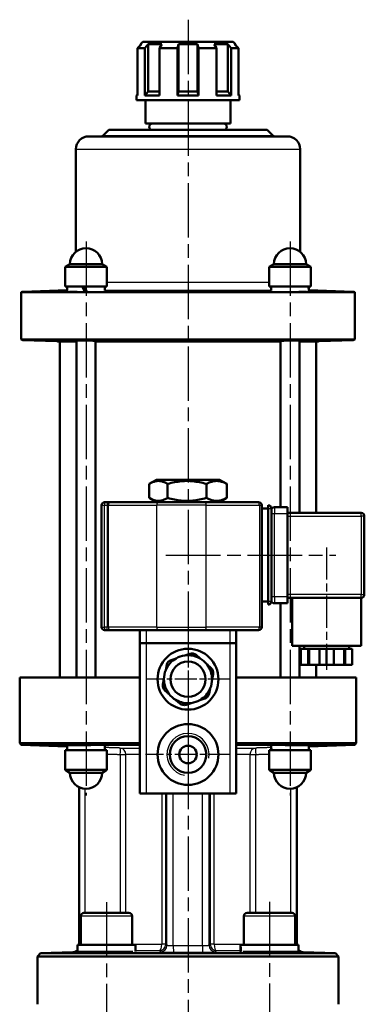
# Model space of a CAD drawing. Header units: millimetres. Extents: x 51 to 514, y 131 to 741.
# Tile 9 of 9: x 396 to 504, y 433 to 741. Entities that reach past the tile are written whole.
import ezdxf

# ---------------------------------------------------------------- set-up
doc = ezdxf.new("R2010")
doc.units = ezdxf.units.MM
doc.header["$LTSCALE"] = 3
doc.linetypes.add('CHAIN', pattern=[0.3543, 0.2362, -0.0295, 0.0591, -0.0295])
for name, color, linetype, lineweight in [('Gewinde(DIN)', 3, 'Continuous', 25), ('Mittellinie(DIN)', 4, 'CHAIN', 25), ('Mittelpunktmarkierung(DIN)', 4, 'CHAIN', 25), ('Sichtbare Kanten(DIN)', 7, 'Continuous', 50), ('Sichtbare tangentiale Kanten(DIN)', 3, 'Continuous', 25)]:
    doc.layers.add(name, color=color, linetype=linetype, lineweight=lineweight)

msp = doc.modelspace()

# ---------------------------------------------------------------- linework, layer by layer
at = {"layer": 'Gewinde(DIN)'}
for p, q in [((414.65, 514.09), (414.65, 514.08)), ((483.09, 514.08), (483.09, 514.09))]:
    msp.add_line(p, q, dxfattribs=at)
msp.add_arc((448.87, 511.18), 6.58, 350, 260, dxfattribs=at)
at = {"layer": 'Mittellinie(DIN)', "linetype": 'CHAIN', "ltscale": 23.990969}
for p, q in [((417.05, 671.38), (417.05, 498.38)), ((480.69, 671.38), (480.69, 498.38)), ((441.97, 573.38), (494.97, 573.38)), ((423.41, 465.03), (423.41, 395.15)), ((474.32, 465.14), (474.32, 395.15))]:
    msp.add_line(p, q, dxfattribs=at)
at = {"layer": 'Mittellinie(DIN)', "linetype": 'CHAIN', "ltscale": 14.140343}
msp.add_line((492.12, 575.8), (492.12, 537.63), dxfattribs=at)
at = {"layer": 'Mittelpunktmarkierung(DIN)', "linetype": 'CHAIN', "ltscale": 23.990969}
msp.add_line((448.87, 740.61), (448.87, 300.18), dxfattribs=at)
at = {"layer": 'Mittelpunktmarkierung(DIN)', "linetype": 'CHAIN', "ltscale": 9.630364}
for p, q in [((448.87, 547.68), (448.87, 521.68)), ((461.87, 534.68), (435.87, 534.68))]:
    msp.add_line(p, q, dxfattribs=at)
at = {"layer": 'Mittelpunktmarkierung(DIN)', "linetype": 'CHAIN', "ltscale": 9.795194}
for p, q in [((448.87, 524.4), (448.87, 497.95)), ((462.09, 511.18), (435.64, 511.18))]:
    msp.add_line(p, q, dxfattribs=at)
at = {"layer": 'Sichtbare Kanten(DIN)'}
for p, q in [((434.32, 732.98), (433.1, 731.73)), ((433.1, 731.73), (433.1, 716.98)), ((435.42, 731.73), (433.1, 731.73)), ((434.77, 733.73), (434.02, 732.98)), ((434.32, 732.98), (434.02, 732.98)), ((434.02, 732.98), (434.02, 732.66)), ((434.77, 733.73), (462.97, 733.73)), ((435.42, 731.73), (436.46, 732.98)), ((435.42, 716.98), (435.42, 731.73)), ((436.46, 732.98), (436.46, 718.23)), ((440.7, 732.98), (436.46, 732.98)), ((440.7, 732.98), (440.01, 731.73)), ((440.01, 731.73), (440.01, 716.98)), ((445.62, 731.73), (440.01, 731.73)), ((445.62, 731.73), (445.87, 732.98)), ((445.62, 716.98), (445.62, 731.73)), ((445.87, 732.98), (445.87, 718.23)), ((451.86, 732.98), (445.87, 732.98)), ((451.86, 732.98), (451.86, 718.23)), ((451.86, 732.98), (452.12, 731.73)), ((452.12, 731.73), (452.12, 716.98)), ((457.72, 731.73), (452.12, 731.73)), ((457.72, 731.73), (457.03, 732.98)), ((461.27, 732.98), (457.03, 732.98)), ((457.72, 716.98), (457.72, 731.73)), ((461.27, 732.98), (461.27, 718.23)), ((461.27, 732.98), (462.31, 731.73)), ((462.31, 731.73), (462.31, 716.98)), ((464.64, 731.73), (462.31, 731.73)), ((462.97, 733.73), (463.72, 732.98)), ((464.64, 731.73), (463.41, 732.98)), ((463.72, 732.98), (463.41, 732.98)), ((463.72, 732.98), (463.72, 732.66)), ((464.64, 716.98), (464.64, 731.73)), ((433.1, 717.31), (432.77, 716.98)), ((433.1, 716.98), (432.77, 716.98)), ((432.77, 715.53), (432.77, 716.98)), ((436.46, 718.23), (435.42, 716.98)), ((440.01, 716.98), (435.42, 716.98)), ((436.46, 718.23), (440.01, 718.23)), ((445.87, 718.23), (445.62, 716.98)), ((452.12, 716.98), (445.62, 716.98)), ((445.87, 718.23), (451.86, 718.23)), ((452.12, 716.98), (451.86, 718.23)), ((457.72, 718.23), (461.27, 718.23)), ((462.31, 716.98), (457.72, 716.98)), ((462.31, 716.98), (461.27, 718.23)), ((464.64, 717.31), (464.97, 716.98)), ((464.97, 716.98), (464.64, 716.98)), ((464.97, 715.53), (464.97, 716.98)), ((464.97, 715.53), (432.77, 715.53)), ((435.57, 708.18), (435.57, 715.53)), ((462.17, 708.18), (462.17, 715.53)), ((462.17, 708.18), (435.57, 708.18)), ((417.87, 704.18), (479.87, 704.18)), ((424.15, 706.18), (422.45, 704.47)), ((424.15, 706.18), (473.58, 706.18)), ((473.58, 706.18), (475.29, 704.47)), ((413.87, 700.18), (413.87, 668.13)), ((483.87, 700.18), (483.87, 668.13)), ((412.05, 664.28), (410.55, 663.41)), ((412.05, 664.28), (422.05, 664.28)), ((422.05, 664.28), (423.55, 663.41)), ((475.69, 664.28), (474.19, 663.41)), ((475.69, 664.28), (485.69, 664.28)), ((485.69, 664.28), (487.19, 663.41)), ((423.55, 663.41), (410.55, 663.41)), ((410.55, 663.41), (410.55, 657.28)), ((423.55, 663.41), (423.55, 657.28)), ((487.19, 663.41), (474.19, 663.41)), ((474.19, 663.41), (474.19, 657.28)), ((487.19, 663.41), (487.19, 657.28)), ((500.87, 655.51), (396.87, 655.51)), ((396.87, 640.71), (396.87, 655.51)), ((411.15, 656.13), (397.33, 655.65)), ((423.55, 657.28), (410.55, 657.28)), ((411.15, 655.72), (411.15, 657.28)), ((411.86, 655.68), (414.24, 655.68)), ((415.8, 657.28), (416.7, 655.71)), ((417.34, 655.73), (416.44, 657.28)), ((422.95, 656.01), (422.95, 657.28)), ((487.19, 657.28), (474.19, 657.28)), ((474.79, 656.01), (474.79, 657.28)), ((483.49, 655.68), (485.88, 655.68)), ((486.59, 656.23), (486.59, 657.28)), ((486.59, 656.13), (500.4, 655.65)), ((500.87, 640.71), (500.87, 655.51)), ((396.87, 640.71), (500.87, 640.71)), ((407.9, 640.21), (397.33, 640.58)), ((414.05, 640.18), (408.13, 640.18)), ((408.87, 535.18), (408.87, 640.18)), ((414.05, 640.47), (414.05, 535.18)), ((420.05, 640.32), (420.05, 535.18)), ((477.69, 640.18), (420.05, 640.18)), ((477.69, 640.32), (477.69, 588.38)), ((483.69, 640.47), (483.69, 586.63)), ((489.61, 640.18), (483.69, 640.18)), ((488.87, 586.63), (488.87, 640.18)), ((489.83, 640.21), (500.4, 640.58)), ((439.05, 596.98), (436.93, 595.76)), ((458.69, 596.98), (439.05, 596.98)), ((458.69, 596.98), (460.8, 595.76)), ((436.75, 591.31), (436.75, 595.64)), ((442.51, 591.31), (442.51, 595.64)), ((454.63, 591.31), (454.63, 595.64)), ((460.99, 591.31), (460.99, 595.64)), ((439.05, 589.98), (436.93, 591.2)), ((458.69, 589.98), (460.8, 591.2)), ((421.87, 588.98), (421.87, 550.98)), ((423.63, 589.98), (422.87, 589.98)), ((424.53, 589.98), (423.63, 589.98)), ((439.59, 589.98), (424.53, 589.98)), ((439.59, 589.98), (454.27, 589.98)), ((470.87, 589.98), (454.27, 589.98)), ((471.87, 550.98), (471.87, 588.98)), ((471.87, 587.98), (473.87, 587.98)), ((473.87, 587.98), (473.87, 588.98)), ((473.87, 558.98), (473.87, 587.98)), ((474.87, 558.98), (474.87, 587.98)), ((479.87, 588.38), (475.87, 588.38)), ((479.87, 588.38), (479.87, 586.38)), ((502.87, 586.63), (479.87, 586.63)), ((479.87, 586.38), (479.87, 560.38)), ((503.87, 561.13), (503.87, 585.63)), ((479.87, 560.38), (479.87, 558.38)), ((479.87, 560.13), (502.87, 560.13)), ((481.37, 560.13), (481.37, 545.13)), ((502.87, 560.13), (502.87, 545.13)), ((471.87, 558.98), (473.87, 558.98)), ((473.87, 557.98), (473.87, 558.98)), ((475.87, 558.38), (479.87, 558.38)), ((477.69, 558.38), (477.69, 535.18)), ((422.87, 549.98), (423.63, 549.98)), ((423.63, 549.98), (424.53, 549.98)), ((424.53, 549.98), (439.59, 549.98)), ((433.87, 549.98), (433.87, 545.98)), ((454.27, 549.98), (439.59, 549.98)), ((454.27, 549.98), (470.87, 549.98)), ((463.87, 545.98), (463.87, 549.98)), ((433.87, 545.98), (435.87, 545.98)), ((433.87, 545.98), (433.87, 498.98)), ((461.87, 545.98), (435.87, 545.98)), ((461.87, 545.98), (463.87, 545.98)), ((463.87, 498.98), (463.87, 545.98)), ((502.87, 545.13), (481.37, 545.13)), ((483.69, 545.13), (483.69, 535.18)), ((485.12, 545.13), (485.12, 544.13)), ((499.12, 545.13), (499.12, 544.13)), ((445.14, 541.18), (443.57, 540.65)), ((449.43, 542.64), (447.86, 542.11)), ((452.64, 541.16), (451.39, 542.25)), ((486.38, 544.13), (484.12, 544.13)), ((484.12, 544.13), (484.12, 539.13)), ((486.63, 544.13), (486.38, 544.13)), ((486.38, 539.13), (486.38, 544.13)), ((489.85, 544.13), (486.63, 544.13)), ((486.63, 539.13), (486.63, 544.13)), ((492.12, 544.13), (489.85, 544.13)), ((489.85, 544.13), (489.85, 539.13)), ((494.38, 544.13), (492.12, 544.13)), ((492.12, 544.13), (492.12, 539.13)), ((497.6, 544.13), (494.38, 544.13)), ((494.38, 539.13), (494.38, 544.13)), ((497.85, 544.13), (497.6, 544.13)), ((497.6, 539.13), (497.6, 544.13)), ((500.12, 544.13), (497.85, 544.13)), ((497.85, 544.13), (497.85, 539.13)), ((500.12, 544.13), (500.12, 539.13)), ((442.25, 539.15), (441.93, 537.52)), ((456.05, 538.17), (454.8, 539.26)), ((484.12, 539.13), (486.38, 539.13)), ((486.63, 539.13), (486.38, 539.13)), ((489.85, 539.13), (486.63, 539.13)), ((488.87, 535.18), (488.87, 539.13)), ((489.85, 539.13), (492.12, 539.13)), ((492.12, 539.13), (494.38, 539.13)), ((497.6, 539.13), (494.38, 539.13)), ((497.85, 539.13), (497.6, 539.13)), ((497.85, 539.13), (500.12, 539.13)), ((433.87, 535.18), (396.37, 535.18)), ((396.37, 535.18), (396.37, 514.73)), ((456.37, 534.65), (456.69, 536.28)), ((501.37, 535.18), (463.87, 535.18)), ((501.37, 535.18), (501.37, 514.73)), ((441.37, 534.7), (441.04, 533.07)), ((441.69, 531.18), (442.93, 530.09)), ((455.48, 530.21), (455.81, 531.83)), ((445.09, 528.19), (446.34, 527.1)), ((448.3, 526.71), (449.88, 527.24)), ((452.59, 528.17), (454.17, 528.7)), ((396.37, 514.73), (433.87, 514.73)), ((396.87, 514.21), (396.37, 514.73)), ((433.87, 514.21), (396.87, 514.21)), ((411.15, 513.71), (396.87, 514.21)), ((418.59, 514.08), (411.15, 514.08)), ((411.15, 514.08), (411.15, 512.48)), ((414.05, 514.08), (414.05, 514.08)), ((422.95, 513.83), (422.95, 512.48)), ((463.87, 514.73), (501.37, 514.73)), ((500.87, 514.21), (463.87, 514.21)), ((474.79, 513.52), (474.79, 512.48)), ((486.59, 514.08), (479.14, 514.08)), ((483.69, 514.08), (483.69, 514.08)), ((486.59, 513.71), (500.87, 514.21)), ((486.59, 514.08), (486.59, 512.48)), ((500.87, 514.21), (501.37, 514.73)), ((410.55, 512.48), (423.55, 512.48)), ((410.55, 506.34), (410.55, 512.48)), ((423.55, 506.34), (423.55, 512.48)), ((474.19, 512.48), (487.19, 512.48)), ((474.19, 506.34), (474.19, 512.48)), ((487.19, 506.34), (487.19, 512.48)), ((410.55, 506.34), (423.55, 506.34)), ((412.05, 505.48), (410.55, 506.34)), ((422.05, 505.48), (412.05, 505.48)), ((422.05, 505.48), (423.55, 506.34)), ((474.19, 506.34), (487.19, 506.34)), ((475.69, 505.48), (474.19, 506.34)), ((485.69, 505.48), (475.69, 505.48)), ((485.69, 505.48), (487.19, 506.34)), ((414.87, 451.73), (414.87, 500.98)), ((435.87, 498.98), (433.87, 498.98)), ((461.87, 498.98), (435.87, 498.98)), ((463.87, 498.98), (461.87, 498.98)), ((482.87, 451.73), (482.87, 500.98)), ((416.41, 461.73), (430.41, 461.73)), ((467.32, 461.73), (481.32, 461.73)), ((415.41, 460.73), (415.41, 451.73)), ((431.41, 460.73), (431.41, 451.73)), ((466.32, 460.73), (466.32, 451.73)), ((482.32, 460.73), (482.32, 451.73)), ((402.87, 449.1), (401.87, 448.07)), ((412.94, 449.45), (402.87, 449.1)), ((402.87, 449.1), (494.87, 449.1)), ((432.46, 451.73), (414.36, 451.73)), ((414.36, 451.73), (414.36, 449.53)), ((431.65, 449.53), (414.36, 449.53)), ((418.41, 449.53), (418.41, 449.27)), ((428.41, 449.53), (428.41, 449.5)), ((432.46, 451.73), (432.46, 449.65)), ((465.27, 450.96), (465.27, 449.65)), ((483.37, 451.73), (465.28, 451.73)), ((483.37, 449.53), (466.08, 449.53)), ((469.32, 449.53), (469.32, 449.5)), ((479.32, 449.53), (479.32, 449.27)), ((483.37, 451.73), (483.37, 449.53)), ((484.8, 449.45), (494.87, 449.1)), ((494.87, 449.1), (495.87, 448.07)), ((495.87, 448.07), (401.87, 448.07)), ((401.87, 433.18), (401.87, 448.07)), ((495.87, 433.18), (495.87, 448.07))]:
    msp.add_line(p, q, dxfattribs=at)
at = {"layer": 'Sichtbare Kanten(DIN)', "flags": 128}
for points in [[(417.3, 655.79), (417.27, 655.79), (417.25, 655.79), (417.22, 655.79), (417.2, 655.79), (417.17, 655.79), (417.14, 655.79), (417.12, 655.79), (417.09, 655.79), (417.07, 655.79), (417.04, 655.78), (417.01, 655.78), (416.99, 655.78), (416.96, 655.78), (416.93, 655.78), (416.91, 655.78), (416.88, 655.78), (416.85, 655.78), (416.83, 655.78), (416.8, 655.78), (416.77, 655.78), (416.75, 655.78), (416.72, 655.78), (416.7, 655.78), (416.67, 655.78)], [(414.05, 640.38), (413.77, 640.4), (413.61, 640.42), (413.55, 640.44), (413.59, 640.45), (413.74, 640.46), (414, 640.47), (414.35, 640.47), (414.77, 640.47), (415.27, 640.47), (415.83, 640.46), (416.43, 640.45), (417.04, 640.44), (417.64, 640.42), (418.23, 640.41), (418.8, 640.39), (419.31, 640.36), (419.73, 640.34), (420.08, 640.32), (420.34, 640.3), (420.5, 640.28), (420.55, 640.27), (420.49, 640.25), (420.32, 640.24), (420.05, 640.23)], [(477.69, 640.23), (477.6, 640.23), (477.51, 640.24), (477.44, 640.24), (477.38, 640.24), (477.32, 640.24), (477.27, 640.25), (477.24, 640.25), (477.21, 640.26), (477.2, 640.26), (477.19, 640.26), (477.19, 640.27), (477.2, 640.27), (477.22, 640.28), (477.25, 640.28), (477.29, 640.29), (477.33, 640.3), (477.39, 640.3), (477.46, 640.31), (477.54, 640.31), (477.62, 640.32), (477.71, 640.33), (477.81, 640.33), (477.92, 640.34), (478.03, 640.35)], [(478.03, 640.35), (478.32, 640.36), (478.66, 640.37), (479.03, 640.39), (479.43, 640.4), (479.85, 640.42), (480.28, 640.43), (480.7, 640.44), (481.12, 640.45), (481.55, 640.46), (481.97, 640.46), (482.37, 640.47), (482.74, 640.47), (483.07, 640.47), (483.36, 640.47), (483.62, 640.47), (483.83, 640.47), (484, 640.46), (484.11, 640.45), (484.18, 640.44), (484.18, 640.43), (484.14, 640.42), (484.04, 640.41), (483.89, 640.4), (483.69, 640.38)], [(442.51, 595.64), (442.24, 595.8), (441.97, 595.95), (441.72, 596.07), (441.47, 596.18), (441.23, 596.28), (440.99, 596.36), (440.76, 596.43), (440.53, 596.49), (440.3, 596.53), (440.07, 596.56), (439.85, 596.58), (439.63, 596.58), (439.4, 596.58), (439.18, 596.56), (438.96, 596.53), (438.73, 596.49), (438.5, 596.43), (438.27, 596.36), (438.03, 596.28), (437.79, 596.18), (437.54, 596.07), (437.28, 595.95), (437.02, 595.8), (436.75, 595.64)], [(454.63, 595.64), (454.05, 595.8), (453.5, 595.95), (452.96, 596.07), (452.44, 596.18), (451.93, 596.28), (451.43, 596.36), (450.94, 596.43), (450.46, 596.49), (449.98, 596.53), (449.51, 596.56), (449.04, 596.58), (448.57, 596.58), (448.1, 596.58), (447.63, 596.56), (447.16, 596.53), (446.68, 596.49), (446.19, 596.43), (445.7, 596.36), (445.2, 596.28), (444.69, 596.18), (444.17, 596.07), (443.63, 595.95), (443.08, 595.8), (442.51, 595.64)], [(460.99, 595.64), (460.69, 595.8), (460.39, 595.95), (460.11, 596.07), (459.84, 596.18), (459.57, 596.28), (459.31, 596.36), (459.05, 596.43), (458.8, 596.49), (458.55, 596.53), (458.3, 596.56), (458.05, 596.58), (457.81, 596.58), (457.56, 596.58), (457.31, 596.56), (457.07, 596.53), (456.82, 596.49), (456.56, 596.43), (456.3, 596.36), (456.04, 596.28), (455.77, 596.18), (455.5, 596.07), (455.22, 595.95), (454.93, 595.8), (454.63, 595.64)], [(460.8, 595.76), (460.81, 595.75), (460.82, 595.75), (460.82, 595.74), (460.83, 595.74), (460.84, 595.73), (460.85, 595.73), (460.85, 595.72), (460.86, 595.72), (460.87, 595.71), (460.88, 595.71), (460.88, 595.71), (460.89, 595.7), (460.9, 595.7), (460.91, 595.69), (460.92, 595.69), (460.92, 595.68), (460.93, 595.68), (460.94, 595.67), (460.95, 595.67), (460.95, 595.66), (460.96, 595.66), (460.97, 595.65), (460.98, 595.65), (460.99, 595.64)], [(436.75, 591.31), (437.02, 591.15), (437.28, 591), (437.54, 590.88), (437.79, 590.77), (438.03, 590.67), (438.27, 590.59), (438.5, 590.52), (438.73, 590.47), (438.96, 590.42), (439.18, 590.39), (439.4, 590.37), (439.63, 590.37), (439.85, 590.37), (440.07, 590.39), (440.3, 590.42), (440.53, 590.47), (440.76, 590.52), (440.99, 590.59), (441.23, 590.67), (441.47, 590.77), (441.72, 590.88), (441.97, 591), (442.24, 591.15), (442.51, 591.31)], [(442.51, 591.31), (443.08, 591.15), (443.63, 591), (444.17, 590.88), (444.69, 590.77), (445.2, 590.67), (445.7, 590.59), (446.19, 590.52), (446.68, 590.47), (447.16, 590.42), (447.63, 590.39), (448.1, 590.37), (448.57, 590.37), (449.04, 590.37), (449.51, 590.39), (449.98, 590.42), (450.46, 590.47), (450.94, 590.52), (451.43, 590.59), (451.93, 590.67), (452.44, 590.77), (452.96, 590.88), (453.5, 591), (454.05, 591.15), (454.63, 591.31)], [(454.63, 591.31), (454.93, 591.15), (455.22, 591), (455.5, 590.88), (455.77, 590.77), (456.04, 590.67), (456.3, 590.59), (456.56, 590.52), (456.82, 590.47), (457.07, 590.42), (457.31, 590.39), (457.56, 590.37), (457.81, 590.37), (458.05, 590.37), (458.3, 590.39), (458.55, 590.42), (458.8, 590.47), (459.05, 590.52), (459.31, 590.59), (459.57, 590.67), (459.84, 590.77), (460.11, 590.88), (460.39, 591), (460.69, 591.15), (460.99, 591.31)], [(460.99, 591.31), (460.98, 591.3), (460.97, 591.3), (460.96, 591.29), (460.95, 591.29), (460.95, 591.28), (460.94, 591.28), (460.93, 591.27), (460.92, 591.27), (460.92, 591.26), (460.91, 591.26), (460.9, 591.25), (460.89, 591.25), (460.88, 591.24), (460.88, 591.24), (460.87, 591.24), (460.86, 591.23), (460.85, 591.23), (460.85, 591.22), (460.84, 591.22), (460.83, 591.21), (460.82, 591.21), (460.82, 591.2), (460.81, 591.2), (460.8, 591.2)], [(413.77, 514.08), (413.81, 514.08), (413.86, 514.08), (413.92, 514.08), (413.98, 514.08), (414.04, 514.08), (414.11, 514.08), (414.18, 514.08), (414.25, 514.08), (414.33, 514.08), (414.41, 514.09), (414.49, 514.09), (414.57, 514.09), (414.66, 514.09), (414.75, 514.09), (414.84, 514.08), (414.94, 514.08), (415.04, 514.08), (415.15, 514.08), (415.25, 514.08), (415.36, 514.08), (415.48, 514.08), (415.59, 514.08), (415.71, 514.08), (415.83, 514.08)], [(481.91, 514.08), (482.03, 514.08), (482.14, 514.08), (482.26, 514.08), (482.37, 514.08), (482.48, 514.08), (482.59, 514.08), (482.69, 514.08), (482.79, 514.08), (482.89, 514.08), (482.98, 514.09), (483.07, 514.09), (483.16, 514.09), (483.25, 514.09), (483.33, 514.09), (483.41, 514.08), (483.48, 514.08), (483.56, 514.08), (483.63, 514.08), (483.69, 514.08), (483.75, 514.08), (483.81, 514.08), (483.87, 514.08), (483.92, 514.08), (483.97, 514.08)], [(427.85, 449.47), (427.43, 449.44), (426.94, 449.42), (426.39, 449.4), (425.79, 449.38), (425.16, 449.35), (424.51, 449.34), (423.86, 449.32), (423.2, 449.3), (422.53, 449.29), (421.86, 449.28), (421.22, 449.27), (420.61, 449.26), (420.05, 449.26), (419.56, 449.26), (419.12, 449.26), (418.73, 449.26), (418.41, 449.27), (418.16, 449.28), (418, 449.29), (417.92, 449.3), (417.92, 449.32), (418, 449.33), (418.17, 449.35), (418.41, 449.37)], [(428.63, 449.53), (428.61, 449.52), (428.58, 449.52), (428.56, 449.52), (428.53, 449.52), (428.51, 449.51), (428.48, 449.51), (428.45, 449.51), (428.42, 449.51), (428.39, 449.5), (428.36, 449.5), (428.33, 449.5), (428.29, 449.5), (428.26, 449.49), (428.23, 449.49), (428.19, 449.49), (428.15, 449.49), (428.12, 449.48), (428.08, 449.48), (428.04, 449.48), (428.01, 449.48), (427.97, 449.47), (427.93, 449.47), (427.89, 449.47), (427.85, 449.47)], [(479.32, 449.37), (479.59, 449.35), (479.75, 449.33), (479.82, 449.31), (479.79, 449.3), (479.66, 449.28), (479.43, 449.27), (479.09, 449.27), (478.68, 449.26), (478.2, 449.26), (477.65, 449.26), (477.02, 449.27), (476.34, 449.27), (475.62, 449.28), (474.88, 449.3), (474.15, 449.31), (473.43, 449.33), (472.7, 449.35), (472, 449.37), (471.34, 449.4), (470.74, 449.42), (470.21, 449.45), (469.76, 449.47), (469.39, 449.5), (469.1, 449.53)]]:
    msp.add_lwpolyline(points, dxfattribs=at)
at = {"layer": 'Sichtbare Kanten(DIN)'}
for centre, radius in [((448.87, 534.68), 9.5), ((448.87, 534.68), 5.5), ((448.87, 511.18), 9.5), ((448.87, 511.18), 5.72), ((448.87, 511.18), 2.75)]:
    msp.add_circle(centre, radius, dxfattribs=at)
for centre, radius, start, end in [((437.79, 707.18), 1, 90, 270), ((459.94, 707.18), 1, 270, 90), ((417.87, 700.18), 4, 90, 180), ((421.74, 705.18), 1, 270, 315), ((476, 705.18), 1, 225, 270), ((479.87, 700.18), 4, 0, 90), ((417.05, 664.28), 5, 0, 180), ((480.69, 664.28), 5, 0, 180), ((397.37, 654.65), 1, 92, 120), ((500.37, 654.65), 1, 60, 88), ((397.37, 641.58), 1, 240, 268), ((407.87, 639.21), 1, 74.9476, 88), ((489.87, 639.21), 1, 92, 105.0524), ((500.37, 641.58), 1, 272, 300), ((422.87, 588.98), 1, 90, 180), ((470.87, 588.98), 1, 0, 90), ((473.87, 587.98), 1, 0, 90), ((475.87, 587.38), 1, 90, 180), ((502.87, 585.63), 1, 0, 90), ((502.87, 561.13), 1, 270, 0), ((473.87, 558.98), 1, 270, 0), ((475.87, 559.38), 1, 180, 270), ((422.87, 550.98), 1, 180, 270), ((470.87, 550.98), 1, 270, 0), ((448.87, 534.68), 7.5, 119.8063, 157.7274), ((448.87, 534.68), 7.5, 97.7274, 119.8063), ((448.87, 534.68), 7.5, 59.8063, 97.7274), ((450.07, 540.75), 2, 48.7668, 108.7668), ((448.87, 534.68), 7.5, 37.7274, 59.8063), ((444.21, 538.76), 2, 108.7668, 168.7668), ((448.87, 534.68), 7.5, 359.8063, 37.7274), ((454.73, 536.67), 2, 348.7668, 48.7668), ((448.87, 534.68), 7.5, 157.7274, 179.8063), ((443.01, 532.68), 2, 168.7668, 228.7668), ((448.87, 534.68), 7.5, 179.8063, 217.7274), ((448.87, 534.68), 7.5, 337.7274, 359.8063), ((448.87, 534.68), 7.5, 217.7274, 239.8063), ((448.87, 534.68), 7.5, 299.8063, 337.7274), ((453.52, 530.59), 2, 288.7668, 348.7668), ((448.87, 534.68), 7.5, 239.8063, 277.7274), ((447.66, 528.6), 2, 228.7668, 288.7668), ((448.87, 534.68), 7.5, 277.7274, 299.8063), ((417.05, 505.48), 5, 180, 0), ((480.69, 505.48), 5, 180, 0), ((416.41, 460.73), 1, 90, 180), ((430.41, 460.73), 1, 0, 90), ((467.32, 460.73), 1, 90, 180), ((481.32, 460.73), 1, 0, 90), ((412.87, 451.45), 2, 272, 318.3379), ((484.87, 451.45), 2, 221.6621, 268)]:
    msp.add_arc(centre, radius, start, end, dxfattribs=at)
for centre, major_axis, start_param, end_param in [((480.69, 655.12), (0, -10.22), 1.628891, 1.783197), ((480.69, 656.23), (0, -10.22), 1.52175, 1.673308), ((480.69, 513.52), (0, 10.22), 1.541487, 1.673308), ((480.69, 514.63), (0, 10.22), 1.648339, 1.783197), ((474.32, 450.96), (0, 15.68), 1.522158, 1.656096), ((474.32, 452.49), (0, 15.68), 1.619434, 1.756131)]:
    msp.add_ellipse(centre, major_axis=major_axis, ratio=0.57735, start_param=start_param, end_param=end_param, dxfattribs=at)
at = {"layer": 'Sichtbare tangentiale Kanten(DIN)'}
for p, q in [((422.45, 704.47), (475.29, 704.47)), ((413.87, 700.18), (483.87, 700.18)), ((423.55, 658.64), (474.19, 658.64)), ((397.33, 655.65), (500.4, 655.65)), ((422.95, 656.14), (474.79, 656.14)), ((397.33, 640.58), (500.4, 640.58)), ((407.9, 640.21), (414.05, 640.21)), ((420.05, 640.21), (477.69, 640.21)), ((483.69, 640.21), (489.83, 640.21)), ((421.87, 588.98), (422.87, 588.98)), ((422.87, 589.98), (422.87, 588.98)), ((422.87, 550.98), (422.87, 588.98)), ((422.87, 588.98), (423.63, 588.98)), ((423.63, 589.98), (423.63, 588.98)), ((423.63, 588.98), (424.08, 588.98)), ((423.63, 588.98), (423.63, 550.98)), ((424.08, 550.98), (424.08, 588.98)), ((424.08, 588.98), (439.13, 588.98)), ((454.54, 588.98), (439.13, 588.98)), ((439.13, 550.98), (439.13, 588.98)), ((454.54, 588.98), (471.13, 588.98)), ((454.54, 550.98), (454.54, 588.98)), ((471.13, 588.98), (471.87, 588.98)), ((471.13, 588.98), (471.13, 550.98)), ((473.87, 587.98), (474.87, 587.98)), ((475.87, 588.38), (475.87, 586.38)), ((474.87, 586.38), (475.87, 586.38)), ((475.87, 586.38), (479.87, 586.38)), ((475.87, 560.38), (475.87, 586.38)), ((479.87, 585.63), (502.87, 585.63)), ((502.87, 585.63), (502.87, 586.63)), ((503.87, 585.63), (502.87, 585.63)), ((502.87, 585.63), (502.87, 561.13)), ((475.87, 560.38), (474.87, 560.38)), ((475.87, 560.38), (475.87, 558.38)), ((479.87, 560.38), (475.87, 560.38)), ((502.87, 561.13), (479.87, 561.13)), ((502.87, 560.13), (502.87, 561.13)), ((502.87, 561.13), (503.87, 561.13)), ((474.87, 558.98), (473.87, 558.98)), ((421.87, 550.98), (422.87, 550.98)), ((422.87, 550.98), (422.87, 549.98)), ((423.63, 550.98), (422.87, 550.98)), ((423.63, 549.98), (423.63, 550.98)), ((424.08, 550.98), (423.63, 550.98)), ((439.13, 550.98), (424.08, 550.98)), ((439.13, 550.98), (454.54, 550.98)), ((471.13, 550.98), (454.54, 550.98)), ((471.87, 550.98), (471.13, 550.98)), ((435.87, 545.98), (435.87, 549.98)), ((461.87, 549.98), (461.87, 545.98)), ((435.87, 498.98), (435.87, 545.98)), ((461.87, 545.98), (461.87, 498.98)), ((427.74, 513.19), (433.87, 513.19)), ((427.75, 511.19), (429.52, 511.19)), ((427.75, 511.19), (427.75, 461.73)), ((433.87, 511.19), (429.52, 511.19)), ((429.52, 461.73), (429.52, 511.19)), ((463.87, 513.19), (469.99, 513.19)), ((468.21, 511.19), (463.87, 511.19)), ((468.21, 511.19), (469.98, 511.19)), ((468.21, 511.19), (468.21, 461.73)), ((469.98, 461.73), (469.98, 511.19)), ((416.8, 461.73), (416.8, 500.48)), ((440.69, 498.98), (440.69, 451.91)), ((441.91, 451.91), (441.91, 498.98)), ((442.3, 451.55), (442.3, 498.98)), ((444.29, 451.44), (444.29, 498.98)), ((453.44, 451.44), (453.44, 498.98)), ((455.44, 451.55), (455.44, 498.98)), ((455.82, 498.98), (455.82, 451.91)), ((457.04, 451.91), (457.04, 498.98)), ((480.94, 461.73), (480.94, 500.48)), ((431.41, 460.73), (415.41, 460.73)), ((482.32, 460.73), (466.32, 460.73)), ((412.94, 449.45), (412.94, 449.44)), ((431.41, 451.91), (440.69, 451.91)), ((439.94, 449.91), (432.46, 449.91)), ((441.91, 451.91), (440.69, 451.91)), ((444.29, 451.44), (444.3, 449.44)), ((453.44, 451.44), (453.43, 449.44)), ((457.04, 451.91), (455.82, 451.91)), ((457.04, 451.91), (466.32, 451.91)), ((465.27, 449.91), (457.79, 449.91)), ((484.8, 449.44), (484.8, 449.45))]:
    msp.add_line(p, q, dxfattribs=at)
at = {"layer": 'Sichtbare tangentiale Kanten(DIN)', "flags": 128}
for points in [[(427.74, 513.19), (427.54, 513.2), (427.35, 513.21), (427.15, 513.21), (426.95, 513.22), (426.75, 513.22), (426.55, 513.23), (426.35, 513.24), (426.15, 513.24), (425.95, 513.25), (425.75, 513.26), (425.55, 513.26), (425.35, 513.27), (425.15, 513.28), (424.95, 513.28), (424.75, 513.29), (424.55, 513.3), (424.35, 513.3), (424.15, 513.31), (423.95, 513.31), (423.75, 513.32), (423.55, 513.33), (423.35, 513.33), (423.15, 513.34), (422.95, 513.35)], [(423.55, 511.33), (423.72, 511.32), (423.9, 511.32), (424.07, 511.31), (424.25, 511.31), (424.42, 511.3), (424.6, 511.3), (424.77, 511.29), (424.95, 511.28), (425.12, 511.28), (425.3, 511.27), (425.47, 511.27), (425.65, 511.26), (425.82, 511.26), (426, 511.25), (426.17, 511.24), (426.35, 511.24), (426.52, 511.23), (426.7, 511.23), (426.87, 511.22), (427.05, 511.22), (427.22, 511.21), (427.4, 511.21), (427.58, 511.2), (427.75, 511.19)], [(469.98, 511.19), (470.16, 511.2), (470.33, 511.21), (470.51, 511.21), (470.68, 511.22), (470.86, 511.22), (471.03, 511.23), (471.21, 511.23), (471.38, 511.24), (471.56, 511.24), (471.73, 511.25), (471.91, 511.26), (472.08, 511.26), (472.26, 511.27), (472.43, 511.27), (472.61, 511.28), (472.79, 511.28), (472.96, 511.29), (473.14, 511.3), (473.31, 511.3), (473.49, 511.31), (473.66, 511.31), (473.84, 511.32), (474.01, 511.32), (474.19, 511.33)], [(474.79, 513.35), (474.59, 513.34), (474.39, 513.33), (474.19, 513.33), (473.99, 513.32), (473.79, 513.31), (473.59, 513.31), (473.39, 513.3), (473.19, 513.3), (472.99, 513.29), (472.79, 513.28), (472.59, 513.28), (472.39, 513.27), (472.19, 513.26), (471.99, 513.26), (471.79, 513.25), (471.59, 513.24), (471.39, 513.24), (471.19, 513.23), (470.99, 513.22), (470.79, 513.22), (470.59, 513.21), (470.39, 513.21), (470.19, 513.2), (469.99, 513.19)], [(412.94, 449.44), (412.94, 449.44), (412.96, 449.44), (412.99, 449.44), (413.04, 449.44), (413.09, 449.44), (413.16, 449.44), (413.24, 449.45), (413.33, 449.45), (413.44, 449.45), (413.55, 449.45), (413.68, 449.46), (413.81, 449.46), (413.96, 449.46), (414.11, 449.47), (414.27, 449.47), (414.45, 449.48), (414.63, 449.48), (414.81, 449.49), (415.01, 449.49), (415.21, 449.5), (415.41, 449.51), (415.62, 449.51), (415.84, 449.52), (416.06, 449.53)], [(439.94, 449.91), (439.96, 449.89), (439.97, 449.88), (439.99, 449.86), (440, 449.85), (440.02, 449.83), (440.03, 449.82), (440.05, 449.81), (440.06, 449.79), (440.08, 449.78), (440.1, 449.76), (440.11, 449.75), (440.13, 449.73), (440.14, 449.72), (440.16, 449.7), (440.17, 449.69), (440.19, 449.67), (440.2, 449.66), (440.22, 449.64), (440.24, 449.63), (440.25, 449.61), (440.27, 449.6), (440.28, 449.58), (440.3, 449.56), (440.31, 449.55)], [(440.31, 449.55), (440.33, 449.54), (440.36, 449.53), (440.41, 449.52), (440.48, 449.52), (440.56, 449.51), (440.66, 449.5), (440.77, 449.5), (440.89, 449.49), (441.03, 449.48), (441.19, 449.48), (441.35, 449.47), (441.53, 449.47), (441.72, 449.46), (441.92, 449.46), (442.13, 449.45), (442.35, 449.45), (442.57, 449.45), (442.81, 449.45), (443.05, 449.44), (443.29, 449.44), (443.54, 449.44), (443.79, 449.44), (444.05, 449.44), (444.3, 449.44)], [(442.3, 451.55), (442.28, 451.56), (442.26, 451.58), (442.25, 451.59), (442.23, 451.61), (442.22, 451.62), (442.2, 451.64), (442.18, 451.65), (442.17, 451.67), (442.15, 451.68), (442.14, 451.7), (442.12, 451.71), (442.1, 451.73), (442.09, 451.74), (442.07, 451.76), (442.06, 451.77), (442.04, 451.79), (442.02, 451.8), (442.01, 451.82), (441.99, 451.83), (441.98, 451.85), (441.96, 451.86), (441.94, 451.88), (441.93, 451.89), (441.91, 451.91)], [(444.29, 451.44), (444.17, 451.44), (444.04, 451.44), (443.91, 451.44), (443.79, 451.44), (443.66, 451.44), (443.54, 451.44), (443.43, 451.45), (443.31, 451.45), (443.2, 451.45), (443.1, 451.46), (443, 451.46), (442.9, 451.47), (442.82, 451.47), (442.73, 451.48), (442.66, 451.48), (442.59, 451.49), (442.52, 451.49), (442.47, 451.5), (442.42, 451.51), (442.38, 451.52), (442.35, 451.52), (442.32, 451.53), (442.3, 451.54), (442.3, 451.55)], [(453.44, 451.44), (453.06, 451.44), (452.68, 451.45), (452.3, 451.45), (451.92, 451.45), (451.53, 451.45), (451.15, 451.45), (450.77, 451.45), (450.39, 451.45), (450.01, 451.45), (449.63, 451.45), (449.25, 451.45), (448.87, 451.45), (448.49, 451.45), (448.1, 451.45), (447.72, 451.45), (447.34, 451.45), (446.96, 451.45), (446.58, 451.45), (446.2, 451.45), (445.82, 451.45), (445.44, 451.45), (445.06, 451.45), (444.67, 451.44), (444.29, 451.44)], [(444.3, 449.44), (444.68, 449.45), (445.06, 449.45), (445.44, 449.45), (445.82, 449.45), (446.2, 449.45), (446.58, 449.45), (446.96, 449.45), (447.35, 449.45), (447.73, 449.45), (448.11, 449.45), (448.49, 449.45), (448.87, 449.45), (449.25, 449.45), (449.63, 449.45), (450.01, 449.45), (450.39, 449.45), (450.77, 449.45), (451.15, 449.45), (451.53, 449.45), (451.91, 449.45), (452.29, 449.45), (452.67, 449.45), (453.05, 449.45), (453.43, 449.44)], [(453.43, 449.44), (453.68, 449.44), (453.94, 449.44), (454.19, 449.44), (454.44, 449.44), (454.68, 449.44), (454.92, 449.45), (455.16, 449.45), (455.39, 449.45), (455.6, 449.45), (455.81, 449.46), (456.01, 449.46), (456.2, 449.47), (456.38, 449.47), (456.55, 449.48), (456.7, 449.48), (456.84, 449.49), (456.97, 449.5), (457.08, 449.5), (457.17, 449.51), (457.25, 449.52), (457.32, 449.52), (457.37, 449.53), (457.4, 449.54), (457.42, 449.55)], [(455.44, 451.55), (455.43, 451.54), (455.41, 451.53), (455.39, 451.52), (455.36, 451.52), (455.31, 451.51), (455.27, 451.5), (455.21, 451.49), (455.15, 451.49), (455.08, 451.48), (455, 451.48), (454.92, 451.47), (454.83, 451.47), (454.73, 451.46), (454.63, 451.46), (454.53, 451.45), (454.42, 451.45), (454.3, 451.45), (454.19, 451.44), (454.07, 451.44), (453.94, 451.44), (453.82, 451.44), (453.69, 451.44), (453.57, 451.44), (453.44, 451.44)], [(455.82, 451.91), (455.8, 451.89), (455.79, 451.88), (455.77, 451.86), (455.76, 451.85), (455.74, 451.83), (455.72, 451.82), (455.71, 451.8), (455.69, 451.79), (455.68, 451.77), (455.66, 451.76), (455.65, 451.74), (455.63, 451.73), (455.61, 451.71), (455.6, 451.7), (455.58, 451.68), (455.57, 451.67), (455.55, 451.65), (455.53, 451.64), (455.52, 451.62), (455.5, 451.61), (455.49, 451.59), (455.47, 451.58), (455.45, 451.56), (455.44, 451.55)], [(457.42, 449.55), (457.43, 449.56), (457.45, 449.58), (457.47, 449.6), (457.48, 449.61), (457.5, 449.63), (457.51, 449.64), (457.53, 449.66), (457.54, 449.67), (457.56, 449.69), (457.58, 449.7), (457.59, 449.72), (457.61, 449.73), (457.62, 449.75), (457.64, 449.76), (457.65, 449.78), (457.67, 449.79), (457.68, 449.81), (457.7, 449.82), (457.71, 449.83), (457.73, 449.85), (457.75, 449.86), (457.76, 449.88), (457.78, 449.89), (457.79, 449.91)], [(481.68, 449.53), (481.9, 449.52), (482.11, 449.51), (482.32, 449.51), (482.53, 449.5), (482.73, 449.49), (482.92, 449.49), (483.11, 449.48), (483.29, 449.48), (483.46, 449.47), (483.62, 449.47), (483.78, 449.46), (483.92, 449.46), (484.06, 449.46), (484.18, 449.45), (484.3, 449.45), (484.4, 449.45), (484.49, 449.45), (484.57, 449.44), (484.64, 449.44), (484.7, 449.44), (484.74, 449.44), (484.77, 449.44), (484.79, 449.44), (484.8, 449.44)]]:
    msp.add_lwpolyline(points, dxfattribs=at)
at = {"layer": 'Sichtbare tangentiale Kanten(DIN)'}
for centre, major_axis, ratio, start_param, end_param in [((424.53, 588.98), (0, 1), 0.452734, 0, 1.570796), ((439.59, 588.98), (0, 1), 0.452734, 0, 1.570796), ((454.27, 588.98), (0, 1), 0.263766, 4.712389, 6.283185), ((470.87, 588.98), (0, 1), 0.263766, 4.712389, 6.283185), ((424.53, 550.98), (0, -1), 0.452734, 4.712389, 6.283185), ((439.59, 550.98), (0, -1), 0.452734, 4.712389, 6.283185), ((454.27, 550.98), (0, -1), 0.263766, 0, 1.570796), ((470.87, 550.98), (0, -1), 0.263766, 0, 1.570796), ((427.68, 511.19), (0, 2), 0.921132, 4.712389, 6.248279), ((427.68, 511.19), (0.06, 2), 0.034882, 4.713494, 6.269592), ((470.05, 511.19), (0, 2), 0.921132, 0.034907, 1.570796), ((470.05, 511.19), (-0.06, 2), 0.034882, 0.013593, 1.569691), ((412.87, 451.44), (2, 0), 0.99999, 4.747017, 5.556044), ((439.91, 451.91), (0, -2), 0.389251, 0.034907, 1.570796), ((439.91, 451.91), (-1.34, -1.48), 0.99889, 0.751111, 2.307208), ((440.3, 451.55), (-1.38, -1.44), 0.998834, 0.773135, 2.333768), ((457.44, 451.55), (1.38, -1.44), 0.998834, 3.949418, 5.51005), ((457.82, 451.91), (-1.34, 1.48), 0.99889, 0.834385, 2.390482), ((457.82, 451.91), (0, -2), 0.389251, 4.712389, 6.248279), ((484.87, 451.44), (2, 0), 0.99999, 3.868734, 4.677761)]:
    msp.add_ellipse(centre, major_axis=major_axis, ratio=ratio, start_param=start_param, end_param=end_param, dxfattribs=at)

doc.saveas('drawing.dxf')
